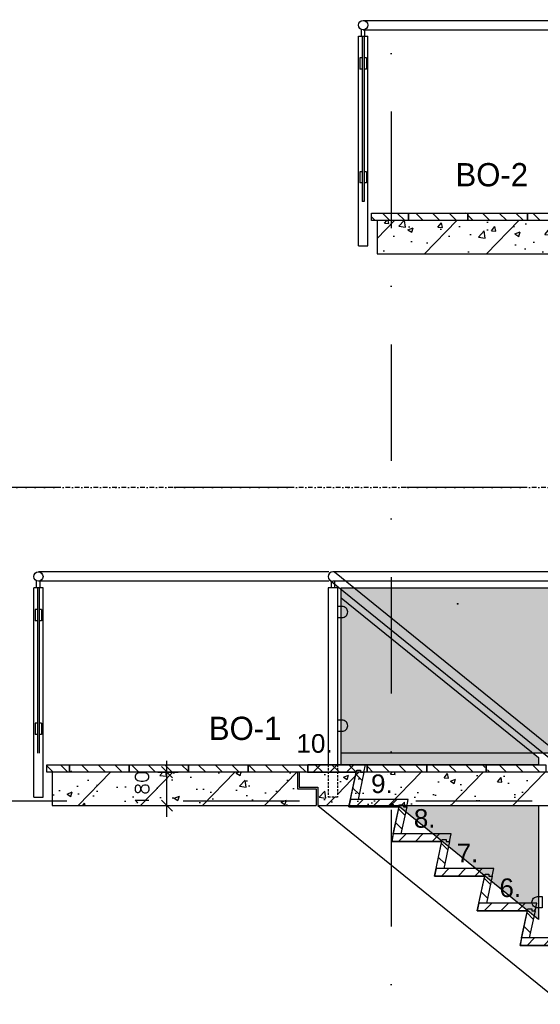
# Model space of a CAD drawing. Extents: x 149262 to 371235, y 141599 to 287858.
# Tile 4 of 60: x 153042 to 155840, y 144793 to 150081. Entities that reach past the tile are written whole.
import ezdxf

# ---------------------------------------------------------------- set-up
doc = ezdxf.new("R2010")
doc.units = 0
doc.header["$LTSCALE"] = 50
doc.header["$MEASUREMENT"] = 0
doc.header["$PDMODE"] = 3
doc.header["$PDSIZE"] = 0.1
for name, pattern in [('DASHDOT', [1, 0.5, -0.25, 0, -0.25]), ('DD1', [2.66667, 1.66667, -0.5, 0, -0.5]), ('HIDDEN', [0.375, 0.25, -0.125])]:
    doc.linetypes.add(name, pattern=pattern)
doc.layers.get('0').update_dxf_attribs({"linetype": 'CONTINUOUS'})
doc.layers.get('DEFPOINTS').update_dxf_attribs({"linetype": 'CONTINUOUS'})
for name, color, linetype in [('00', 7, 'CONTINUOUS'), ('A--01A1_ACEER', 1, 'CONTINUOUS'), ('A--124D2TRAPPEN', 4, 'CONTINUOUS'), ('A--A23--_F--3-', 9, 'CONTINUOUS'), ('A--L$1A-_RASTER_NR_02', 21, 'CONTINUOUS'), ('A--L$1A-_RASTER_NR_04', 45, 'CONTINUOUS'), ('A--L13A2_VLOEREN', 2, 'CONTINUOUS'), ('A--L24--', 7, 'CONTINUOUS'), ('A--L24A2_TRAPPEN', 2, 'CONTINUOUS'), ('A--M$1A-_F123-', 1, 'CONTINUOUS'), ('A--T$1A-_F123-_0_18MM', 1, 'CONTINUOUS'), ('A--T$1A-_F123_20', 1, 'CONTINUOUS'), ('Rtrappen', 1, 'CONTINUOUS'), ('STRAMIEN', 8, 'DD1'), ('X--LR---_CP', 7, 'CONTINUOUS'), ('ZTRAPPEN', 4, 'CONTINUOUS')]:
    doc.layers.add(name, color=color, linetype=linetype)
doc.styles.add('alfa-0_18', font='tsacorbd.ttf')
doc.styles.add('ALFA-0_25', font='ROMANS')
doc.styles.add('EB2', font='ARIAL.TTF')
doc.dimstyles.new('STANDARD$0', dxfattribs={"dimscale": 30, "dimtxt": 2.5, "dimasz": 2, "dimexe": 2, "dimexo": 0, "dimgap": 2, "dimtad": 1, "dimdec": 0, "dimzin": 0, "dimdsep": 46, "dimtxsty": 'ALFA-0_25', "dimblk1": 'OBLIQUE', "dimblk2": 'OBLIQUE', "dimsah": 1, "dimcen": -3, "dimdle": 2, "dimclrd": 1, "dimclre": 1, "dimclrt": 2, "dimadec": 0, "dimazin": 0, "dimtfac": 0.666667, "dimtofl": 0, "dimtmove": 2, "dimatfit": 3, "dimldrblk": 'OBLIQUE', "dimfxl": 0, "dimtvp": 0.833333, "dimtolj": 1, "dimtzin": 0, "dimarcsym": 0})
pattern_1 = [(135, (98041.835, 170115.9), (-39.774756, -39.774756), [])]
pattern_2 = [(46, (98041.84, 170115.9), (-172.64155, 166.718), []), (51, (98041.84, 170115.9), (287.29845, -20.0899), [30, -330]), (356, (98041.84, 170115.9), (-60.7431, 299.8624), [24, -264]), (101.4514, (98065.78, 170114.23), (226.5556, 279.7724), [25.4961, -280.4568]), (47.1842, (98040.44, 170195.9), (427.9869, -58.7472), [45, -495]), (97.6356, (98076.1, 170191), (367.0079, 396.1126), [38.244, -420.6852]), (352.1842, (98040.44, 170195.9), (367.0076, 396.113), [36, -396]), (22, (98080.78, 170176.6), (241.5371, -156.856), [30, -330]), (327, (98080.78, 170176.6), (92.249, 291.7144), [24, -264]), (72.4514, (98100.9, 170163.52), (333.7863, 134.8581), [25.4961, -280.4568]), (38.5, (98041.84, 170115.9), (2.53928, 133.22215), [0, -260.8, 0, -268, 0, -265]), (8.5, (98041.84, 170115.9), (102.4584, 159.57714), [0, -152.8, 0, -254.8, 0, -101]), (328.5, (97952.65, 170114.34), (213.6539, -5.29398), [0, -100, 0, -312, 0, -414]), (318.5, (97912.65, 170113.64), (232.5401, 44.1071), [0, -130, 0, -207.2, 0, -294]), (318.5, (97912.65, 170113.64), (232.5401, 44.1071), [0, -130, 0, -207.2, 0, -294])]

# ---------------------------------------------------------------- blocks, each defined once
blk = doc.blocks.new('_OBLIQUE')
at = {"color": 0, "linetype": 'ByBlock'}
blk.add_line((-0.5, -0.5), (0.5, 0.5), dxfattribs=at)
blk = doc.blocks.new('*D92')
at = {"layer": 'A--M$1A-_F123-', "color": 1, "lineweight": -2}
for p, q in [((153833.6, 145800.1), (153833.6, 146100.1)), ((153784.8, 146040.1), (153893.6, 146040.1)), ((153784.8, 145860.1), (153893.6, 145860.1))]:
    blk.add_line(p, q, dxfattribs=at)
at = {"layer": 'DEFPOINTS', "color": 0}
for p in [(153784.8, 146040.1), (153833.6, 146040.1), (153784.8, 145860.1)]:
    blk.add_point(p, dxfattribs=at)
at = {"layer": 'A--M$1A-_F123-', "color": 1, "lineweight": -2, "xscale": 60, "yscale": 60, "zscale": 60}
for p, rotation in [((153833.6, 146040.1), 90), ((153833.6, 145860.1), 270)]:
    blk.add_blockref('_OBLIQUE', p, dxfattribs=dict(at, rotation=rotation))
at = {"layer": 'A--M$1A-_F123-', "color": 2, "insert": (153699.7, 145950.1), "char_height": 75, "attachment_point": 5, "rotation": 90, "style": 'ALFA-0_25'}
blk.add_mtext('\\A1;180', dxfattribs=at)
blk = doc.blocks.new('GLASKLEM_RECHTS')
at = {"layer": 'A--01A1_ACEER'}
blk.add_lwpolyline([(0, -60), (25, -60, 0.414214), (55, -30), (55, -30, 0.414214), (25, 0), (0, 0)], format="xyb", close=True, dxfattribs=at)
at = {"layer": 'X--LR---_CP'}
blk.add_point((0, 0), dxfattribs=at)
blk = doc.blocks.new('BORDES_HOUT')
at = {"layer": 'A--01A1_ACEER'}
h = blk.add_hatch(dxfattribs=at)
h.set_pattern_fill('ANSI31', color=256, scale=20, angle=90, style=0)
h.set_pattern_definition([(135, (-78993.857, -57903.14), (-44.90128, -44.90128), [])])
edge = h.paths.add_edge_path()
edge.add_line((-293.1, 0), (-311.4, 0))
edge.add_line((-311.4, 0), (-320, 40))
edge.add_line((-320, 40), (-9.1, 40))
edge.add_line((-9.1, 40), (-0.5, 0))
edge.add_line((-0.5, 0), (-270.5, 0))
at = {"layer": 'A--L24A2_TRAPPEN'}
blk.add_lwpolyline([(-320, 0), (-320, 0), (-320, 0), (-320, 0), (-320, 0), (-320, 40), (0, 40), (0, 0)], close=True, dxfattribs=at)
at = {"layer": 'X--LR---_CP'}
blk.add_point((0, 0), dxfattribs=at)

msp = doc.modelspace()

# ---------------------------------------------------------------- hatches: boundary and pattern name
at = {"layer": 'A--01A1_ACEER'}
h = msp.add_hatch(dxfattribs=at)
h.set_pattern_fill('ANSI31', color=256, scale=450, angle=90, style=0)
h.set_pattern_definition(pattern_1)
h.paths.add_polyline_path([(154933, 149002.7), (154933, 149042.7), (155131.2, 149042.7), (155131.2, 149002.7)])
h = msp.add_hatch(dxfattribs=at)
h.set_pattern_fill('ANSI31', color=256, scale=450, angle=90, style=0)
h.set_pattern_definition(pattern_1)
h.paths.add_polyline_path([(153187.7, 146040.1), (153187.7, 146080.1), (153310, 146080.1), (153310, 146040.1)])
h = msp.add_hatch(dxfattribs=at)
h.set_pattern_fill('ANSI31', color=256, scale=20, angle=90, style=0)
h.set_pattern_definition([(45, (233574.796, 88136.965), (44.90128, -44.90128), [])])
edge = h.paths.add_edge_path()
edge.add_line((154874.1, 146040.1), (154892.3, 146040.1))
edge.add_line((154892.3, 146040.1), (154900.9, 146080.1))
edge.add_line((154900.9, 146080.1), (154590, 146080.1))
edge.add_line((154590, 146080.1), (154581.4, 146040.1))
edge.add_line((154581.4, 146040.1), (154851.4, 146040.1))
h = msp.add_hatch(dxfattribs=at)
h.set_pattern_fill('ANSI31', color=256, scale=20, style=0)
h.set_pattern_definition([(135, (233574.796, 88136.965), (44.90128, 44.90128), [])])
h.paths.add_polyline_path([(154820, 145894), (154853.6, 146050.1), (154874.1, 146050.1), (154874.1, 146040.1), (154892.3, 146040.1), (154860.9, 145894)])
h = msp.add_hatch(dxfattribs=at)
h.set_pattern_fill('ANSI31', color=256, scale=20, angle=90, style=0)
h.set_pattern_definition([(45, (233804.796, 87950.855), (44.90128, -44.90128), [])])
edge = h.paths.add_edge_path()
edge.add_line((155104.1, 145854), (155122.3, 145854))
edge.add_line((155122.3, 145854), (155130.9, 145894))
edge.add_line((155130.9, 145894), (154820, 145894))
edge.add_line((154820, 145894), (154811.4, 145854))
edge.add_line((154811.4, 145854), (155081.4, 145854))
h = msp.add_hatch(dxfattribs=at)
h.set_pattern_fill('ANSI31', color=256, scale=20, style=0)
h.set_pattern_definition([(135, (233804.796, 87950.855), (44.90128, 44.90128), [])])
h.paths.add_polyline_path([(155050, 145707.9), (155083.6, 145864), (155104.1, 145864), (155104.1, 145854), (155122.3, 145854), (155090.9, 145707.9)])
h = msp.add_hatch(dxfattribs=at)
h.set_pattern_fill('ANSI31', color=256, scale=20, angle=90, style=0)
h.set_pattern_definition([(45, (234034.796, 87764.745), (44.90128, -44.90128), [])])
edge = h.paths.add_edge_path()
edge.add_line((155334.1, 145667.9), (155352.3, 145667.9))
edge.add_line((155352.3, 145667.9), (155360.9, 145707.9))
edge.add_line((155360.9, 145707.9), (155050, 145707.9))
edge.add_line((155050, 145707.9), (155041.4, 145667.9))
edge.add_line((155041.4, 145667.9), (155311.4, 145667.9))
h = msp.add_hatch(dxfattribs=at)
h.set_pattern_fill('ANSI31', color=256, scale=20, style=0)
h.set_pattern_definition([(135, (234034.796, 87764.745), (44.90128, 44.90128), [])])
h.paths.add_polyline_path([(155280, 145521.8), (155313.6, 145677.9), (155334.1, 145677.9), (155334.1, 145667.9), (155352.3, 145667.9), (155320.9, 145521.8)])
h = msp.add_hatch(dxfattribs=at)
h.set_pattern_fill('ANSI31', color=256, scale=20, angle=90, style=0)
h.set_pattern_definition([(45, (234264.796, 87578.635), (44.90128, -44.90128), [])])
edge = h.paths.add_edge_path()
edge.add_line((155564.1, 145481.8), (155582.3, 145481.8))
edge.add_line((155582.3, 145481.8), (155590.9, 145521.8))
edge.add_line((155590.9, 145521.8), (155280, 145521.8))
edge.add_line((155280, 145521.8), (155271.4, 145481.8))
edge.add_line((155271.4, 145481.8), (155541.4, 145481.8))
h = msp.add_hatch(dxfattribs=at)
h.set_pattern_fill('ANSI31', color=256, scale=20, style=0)
h.set_pattern_definition([(135, (234264.796, 87578.635), (44.90128, 44.90128), [])])
h.paths.add_polyline_path([(155510, 145335.7), (155543.6, 145491.8), (155564.1, 145491.8), (155564.1, 145481.8), (155582.3, 145481.8), (155550.9, 145335.7)])
h = msp.add_hatch(dxfattribs=at)
h.set_pattern_fill('ANSI31', color=256, scale=20, angle=90, style=0)
h.set_pattern_definition([(45, (234494.796, 87392.525), (44.90128, -44.90128), [])])
edge = h.paths.add_edge_path()
edge.add_line((155794.1, 145295.7), (155812.3, 145295.7))
edge.add_line((155812.3, 145295.7), (155820.9, 145335.7))
edge.add_line((155820.9, 145335.7), (155510, 145335.7))
edge.add_line((155510, 145335.7), (155501.4, 145295.7))
edge.add_line((155501.4, 145295.7), (155771.4, 145295.7))
h = msp.add_hatch(dxfattribs=at)
h.set_pattern_fill('ANSI31', color=256, scale=20, style=0)
h.set_pattern_definition([(135, (234494.796, 87392.525), (44.90128, 44.90128), [])])
h.paths.add_polyline_path([(155740, 145149.6), (155773.6, 145305.7), (155794.1, 145305.7), (155794.1, 145295.7), (155812.3, 145295.7), (155780.9, 145149.6)])
h = msp.add_hatch(dxfattribs=at)
h.set_pattern_fill('ANSI31', color=256, scale=20, angle=90, style=0)
h.set_pattern_definition([(45, (234724.796, 87206.415), (44.90128, -44.90128), [])])
edge = h.paths.add_edge_path()
edge.add_line((156024.1, 145109.6), (156042.3, 145109.6))
edge.add_line((156042.3, 145109.6), (156050.9, 145149.6))
edge.add_line((156050.9, 145149.6), (155740, 145149.6))
edge.add_line((155740, 145149.6), (155731.4, 145109.6))
edge.add_line((155731.4, 145109.6), (156001.4, 145109.6))
at = {"layer": 'A--A23--_F--3-'}
h = msp.add_hatch(dxfattribs=at)
h.set_pattern_fill('ALFABET', color=256, scale=40, angle=1, style=0, pattern_type=2)
h.set_pattern_definition(pattern_2)
h.paths.add_polyline_path([(155771.2, 149002.7), (155451.2, 149002.7), (155131.2, 149002.7), (155131.2, 149002.7), (154963, 149002.7), (154963, 148822.7), (156137.3, 148822.7), (156137.3, 148912.7), (156037.3, 148912.7), (156037.3, 149002.7)])
h.paths.add_polyline_path([(155185.3, 148802.9), (155185.3, 149022.5), (155297.8, 149022.5), (155297.8, 148802.9)], flags=9)
h = msp.add_hatch(dxfattribs=at)
h.set_pattern_fill('ALFABET', color=256, scale=40, angle=1, style=0, pattern_type=2)
h.set_pattern_definition(pattern_2)
h.paths.add_polyline_path([(154534.9, 146040.1), (154270, 146040.1), (153950, 146040.1), (153630, 146040.1), (153310, 146040.1), (153217.7, 146040.1), (153217.7, 145860.1), (154634.9, 145860.1), (154634.9, 145950.1), (154534.9, 145950.1)])
h.paths.add_polyline_path([(156133.9, 146040.1), (155870, 146040.1), (155550, 146040.1), (155230, 146040.1), (155038, 146040.1), (155038, 145894), (155130.9, 145894), (155123.7, 145860.1), (155830.3, 145860.1), (156233.9, 145860.1), (156233.9, 145950.1), (156133.9, 145950.1)])
h.paths.add_polyline_path([(155038, 146040.1), (154910, 146040.1), (154892.3, 146040.1), (154860.9, 145894), (155038, 145894)])
h.paths.add_polyline_path([(155130.9, 145894), (155038, 145894), (155038, 145860.1), (155082.7, 145860.1), (155083.6, 145864), (155104.1, 145864), (155104.1, 145860.1), (155123.7, 145860.1)], flags=16)
h.paths.add_polyline_path([(155038, 145894), (154820, 145894), (154812.7, 145860.1), (155038, 145860.1)])
h.paths.add_polyline_path([(154892.3, 146040.1), (154874.1, 146040.1), (154874.1, 146040.1), (154851.4, 146040.1), (154851.4, 146040.1), (154820, 145894), (154860.9, 145894)])
h.paths.add_polyline_path([(154851.4, 146040.1), (154750.3, 146040.1), (154750.3, 145905.1), (154700.3, 145905.1), (154700.3, 146040.1), (154544.9, 146040.1), (154544.9, 145960.1), (154644.9, 145960.1), (154644.9, 145860.1), (154812.7, 145860.1), (154820, 145894)])
h.paths.add_polyline_path([(153643.5, 145840.3), (153643.5, 146059.9), (153756, 146059.9), (153756, 145840.3)], flags=9)
h.paths.add_polyline_path([(154905.1, 145900.4), (155072.6, 145900.4), (155072.6, 146053.6), (154905.1, 146053.6)], flags=9)
at = {"layer": 'A--L$1A-_RASTER_NR_02'}
msp.add_hatch(color=256, dxfattribs=at).paths.add_polyline_path([(154893, 149992.1), (154883, 149992.1), (154883, 149104.4), (154893, 149104.4)])
h = msp.add_hatch(color=256, dxfattribs=at)
h.paths.add_polyline_path([(154770.3, 146976.5), (155830.3, 146118.8), (155830.3, 146080.1), (154770.3, 146080.1)])
h.paths.add_polyline_path([(155073.9, 145860.1), (155830.3, 145860.1), (155830.3, 145248.1)])
h.paths.add_polyline_path([(155920.3, 145860.1), (156149.9, 145860.1), (156980.3, 145188.2), (156980.3, 144317.5), (155920.3, 145175.2)])
at = {"layer": 'A--L$1A-_RASTER_NR_04'}
h = msp.add_hatch(color=256, dxfattribs=at)
h.paths.add_polyline_path([(158061, 148432.2), (158061, 147561.5), (157251.9, 146906.5), (157251.9, 147777.2)])
h.paths.add_polyline_path([(156352.8, 147049.3), (157161.9, 147704.3), (157161.9, 146833.6), (156352.8, 146178.6)])
h.paths.add_polyline_path([(154770.3, 147030.1), (156262.8, 147030.1), (156262.8, 146142.2), (154770.3, 146142.2)])

# ---------------------------------------------------------------- linework, layer by layer
at = {"layer": 'A--01A1_ACEER'}
for p, q in [((154883, 149992.1), (154883, 149104.4)), ((154893, 149992.1), (154893, 149104.4)), ((154870.5, 149875.2), (154870.5, 149815.2)), ((154883, 149875.2), (154870.5, 149875.2)), ((154905.5, 149875.2), (154893, 149875.2)), ((154905.5, 149875.2), (154905.5, 149815.2)), ((154883, 149815.2), (154870.5, 149815.2)), ((154905.5, 149815.2), (154893, 149815.2)), ((154870.5, 149264.5), (154870.5, 149204.5)), ((154883, 149264.5), (154870.5, 149264.5)), ((154905.5, 149264.5), (154893, 149264.5)), ((154905.5, 149264.5), (154905.5, 149204.5)), ((154883, 149204.5), (154870.5, 149204.5)), ((154905.5, 149204.5), (154893, 149204.5)), ((154893, 149104.4), (154883, 149104.4)), ((153137.7, 147030.1), (153137.7, 146142.4)), ((153147.7, 147030.1), (153147.7, 146142.4)), ((153125.2, 146913.2), (153125.2, 146853.2)), ((153137.7, 146913.2), (153125.2, 146913.2)), ((153160.2, 146913.2), (153147.7, 146913.2)), ((153160.2, 146913.2), (153160.2, 146853.2)), ((153137.7, 146853.2), (153125.2, 146853.2)), ((153160.2, 146853.2), (153147.7, 146853.2)), ((153125.2, 146302.5), (153125.2, 146242.5)), ((153137.7, 146302.5), (153125.2, 146302.5)), ((153160.2, 146302.5), (153147.7, 146302.5)), ((153160.2, 146302.5), (153160.2, 146242.5)), ((153137.7, 146242.5), (153125.2, 146242.5)), ((153160.2, 146242.5), (153147.7, 146242.5))]:
    msp.add_line(p, q, dxfattribs=at)
at = {"layer": 'A--124D2TRAPPEN', "color": 1}
for p, q in [((154888, 150077.1), (156208, 150077.1)), ((154888, 150027.1), (156208, 150027.1)), ((154704.5, 147115.1), (153142.7, 147115.1)), ((154734.1, 147115.1), (156062.6, 146040.1)), ((154704.5, 147065.1), (153142.7, 147065.1)), ((154709.5, 147070.7), (155983.1, 146040.1))]:
    msp.add_line(p, q, dxfattribs=at)
at = {"layer": 'A--124D2TRAPPEN'}
for points in [[(158231.6, 147529), (158021, 147529), (158061, 147342.9), (157790.9, 147342.9), (157831, 147156.8), (157561, 147156.8), (157601, 146970.7), (157331, 146970.7), (157371, 146784.5), (157101, 146784.5), (157141, 146598.4), (156871.6, 146598.4), (156911.6, 146412.3), (156641.6, 146412.3), (156681.6, 146226.2), (156411.6, 146226.2), (156451.6, 146040.1), (154544.9, 146040.1)], [(154644.9, 145860.1), (156388, 145860.1)]]:
    msp.add_lwpolyline(points, dxfattribs=at)
at = {"layer": 'A--124D2TRAPPEN', "color": 1}
for points in [[(154770.3, 147030.1), (156262.8, 147030.1), (156262.8, 146142.2), (154770.3, 146142.2)], [(154770.3, 146976.5), (155830.3, 146118.8), (155830.3, 146080.1), (154770.3, 146080.1)], [(155073.9, 145860.1), (155830.3, 145860.1), (155830.3, 145248.1)]]:
    msp.add_lwpolyline(points, close=True, dxfattribs=at)
for points in [[(156191.4, 144737.3), (156231.4, 144923.4), (155961.4, 144923.4), (156001.4, 145109.6), (155731.4, 145109.6), (155771.4, 145295.7), (155501.4, 145295.7), (155541.4, 145481.8), (155271.4, 145481.8), (155311.4, 145667.9), (155041.4, 145667.9), (155081.4, 145854), (154811.4, 145854), (154851.4, 146040.1), (154544.9, 146040.1), (154544.9, 146040.1)], [(154644.9, 145860.1), (157031.4, 143929), (157090.3, 143929), (157090.3, 143929)]]:
    msp.add_lwpolyline(points, dxfattribs=at)
at = {"layer": 'A--L13A2_VLOEREN'}
msp.add_arc((154725.3, 147090.1), 25, 90, 270, dxfattribs=at)
at = {"layer": 'A--L24A2_TRAPPEN'}
for p, q in [((154878.5, 149992.1), (154878.5, 150029)), ((154897.5, 149992.1), (154897.5, 150027.1)), ((154863, 148867.1), (154863, 149992.1)), ((154863, 149992.1), (154913, 149992.1)), ((154913, 148867.1), (154913, 149992.1)), ((154863, 148867.1), (154913, 148867.1)), ((156298.9, 147115.1), (154725.3, 147115.1)), ((153133.2, 147030.1), (153133.2, 147067)), ((153152.2, 147030.1), (153152.2, 147065.1)), ((154715.8, 147067), (154715.8, 147030.1)), ((156316.6, 147065.1), (154725.3, 147065.1)), ((154734.8, 147065.1), (154734.8, 147030.1)), ((153117.7, 145905.1), (153117.7, 147030.1)), ((153167.7, 147030.1), (153117.7, 147030.1)), ((153167.7, 145905.1), (153167.7, 147030.1)), ((154700.3, 147030.1), (154700.3, 146080.1)), ((154750.3, 147030.1), (154700.3, 147030.1)), ((154750.3, 147030.1), (154750.3, 146080.1)), ((153117.7, 145905.1), (153167.7, 145905.1))]:
    msp.add_line(p, q, dxfattribs=at)
at = {"layer": 'A--L24A2_TRAPPEN', "color": 1, "linetype": 'HIDDEN'}
for p, q in [((154700.3, 146080.1), (154700.3, 145905.1)), ((154750.3, 146080.1), (154750.3, 145905.1)), ((154750.3, 145905.1), (154700.3, 145905.1))]:
    msp.add_line(p, q, dxfattribs=at)
at = {"layer": 'A--L24A2_TRAPPEN'}
for points in [[(154933, 149002.7), (154933, 149002.7), (154933, 149002.7), (154933, 149002.7), (154933, 149002.7), (154933, 149042.7), (155131.2, 149042.7), (155131.2, 149002.7)], [(153187.7, 146040.1), (153187.7, 146040.1), (153187.7, 146040.1), (153187.7, 146040.1), (153187.7, 146040.1), (153187.7, 146080.1), (153310, 146080.1), (153310, 146040.1)]]:
    msp.add_lwpolyline(points, close=True, dxfattribs=at)
at = {"layer": 'A--L24A2_TRAPPEN', "color": 1}
for points in [[(154851.4, 146040.1), (154853.6, 146050.1), (154874.1, 146050.1), (154874.1, 146040.1), (154892.3, 146040.1), (154900.9, 146080.1), (154590, 146080.1), (154590, 146040.1)], [(154820, 145894), (154853.6, 146050.1), (154874.1, 146050.1), (154874.1, 146040.1), (154892.3, 146040.1), (154860.9, 145894)], [(155081.4, 145854), (155083.6, 145864), (155104.1, 145864), (155104.1, 145854), (155122.3, 145854), (155130.9, 145894), (154820, 145894), (154811.4, 145854)], [(155050, 145707.9), (155083.6, 145864), (155104.1, 145864), (155104.1, 145854), (155122.3, 145854), (155090.9, 145707.9)], [(155311.4, 145667.9), (155313.6, 145677.9), (155334.1, 145677.9), (155334.1, 145667.9), (155352.3, 145667.9), (155360.9, 145707.9), (155050, 145707.9), (155041.4, 145667.9)], [(155280, 145521.8), (155313.6, 145677.9), (155334.1, 145677.9), (155334.1, 145667.9), (155352.3, 145667.9), (155320.9, 145521.8)], [(155541.4, 145481.8), (155543.6, 145491.8), (155564.1, 145491.8), (155564.1, 145481.8), (155582.3, 145481.8), (155590.9, 145521.8), (155280, 145521.8), (155271.4, 145481.8)], [(155510, 145335.7), (155543.6, 145491.8), (155564.1, 145491.8), (155564.1, 145481.8), (155582.3, 145481.8), (155550.9, 145335.7)], [(155771.4, 145295.7), (155773.6, 145305.7), (155794.1, 145305.7), (155794.1, 145295.7), (155812.3, 145295.7), (155820.9, 145335.7), (155510, 145335.7), (155501.4, 145295.7)], [(155740, 145149.6), (155773.6, 145305.7), (155794.1, 145305.7), (155794.1, 145295.7), (155812.3, 145295.7), (155780.9, 145149.6)], [(156001.4, 145109.6), (156003.6, 145119.6), (156024.1, 145119.6), (156024.1, 145109.6), (156042.3, 145109.6), (156050.9, 145149.6), (155740, 145149.6), (155731.4, 145109.6)]]:
    msp.add_lwpolyline(points, close=True, dxfattribs=at)
at = {"layer": 'A--L24A2_TRAPPEN'}
for centre in [(154888, 150052.1), (153142.7, 147090.1)]:
    msp.add_circle(centre, 25, dxfattribs=at)
at = {"layer": 'A--T$1A-_F123_20', "const_width": 4.75}
msp.add_lwpolyline([(155398.6, 146944, -1), (155393.4, 146944, -1)], format="xyb", close=True, dxfattribs=at)
msp.add_lwpolyline([(155398.6, 146944, -1), (155393.4, 146944, -1)], format="xyb", close=True, dxfattribs=at)
at = {"layer": 'Rtrappen'}
for p, q in [((154534.9, 146040.1), (154534.9, 145950.1)), ((154544.9, 146040.1), (154544.9, 145960.1)), ((154534.9, 145950.1), (154634.9, 145950.1)), ((154544.9, 145960.1), (154644.9, 145960.1)), ((154634.9, 145950.1), (154634.9, 145860.1)), ((154644.9, 145960.1), (154644.9, 145860.1))]:
    msp.add_line(p, q, dxfattribs=at)
at = {"layer": 'STRAMIEN', "color": 8, "linetype": 'DASHDOT', "ltscale": 25}
for p, q in [((155038, 162088.1), (155038, 142259.9)), ((160747, 147569), (149662.7, 147569))]:
    msp.add_line(p, q, dxfattribs=at)
at = {"layer": 'STRAMIEN', "linetype": 'DASHDOT'}
msp.add_line((166290.1, 147569), (150060.5, 147569), dxfattribs=at)
at = {"layer": 'STRAMIEN', "linetype": 'DASHDOT', "ltscale": 25}
msp.add_line((160797, 145885), (149997.4, 145885), dxfattribs=at)
at = {"layer": 'X--LR---_CP'}
for p in [(155131.2, 149002.7), (153310, 146040.1), (155740, 145149.6)]:
    msp.add_point(p, dxfattribs=at)
at = {"layer": 'X--LR---_CP', "color": 1}
for p in [(154533, 146040.1), (155731.4, 145109.6)]:
    msp.add_point(p, dxfattribs=at)
at = {"layer": 'ZTRAPPEN'}
for points in [[(156037.3, 149002.7), (156037.3, 149002.7), (156037.3, 149002.7), (156037.3, 149002.7), (154963, 149002.7), (154963, 148822.7), (156137.3, 148822.7), (156137.3, 148822.7)], [(154534.9, 146040.1), (154534.9, 146040.1), (153217.7, 146040.1), (153217.7, 145860.1), (154634.9, 145860.1), (154634.9, 145860.1), (154634.9, 145860.1), (154634.9, 145860.1)]]:
    msp.add_lwpolyline(points, dxfattribs=at)

# ---------------------------------------------------------------- block references
at = {"layer": '00'}
for p in [(154750.3, 146930.1), (154750.3, 146319.4)]:
    msp.add_blockref('GLASKLEM_RECHTS', p, dxfattribs=at)
at = {"layer": '00', "xscale": -1}
msp.add_blockref('GLASKLEM_RECHTS', (155850.3, 145371.6), dxfattribs=at)
at = {"layer": 'A--L24--'}
for p in [(155451.2, 149002.7), (155771.2, 149002.7), (156091.2, 149002.7), (153630, 146040.1), (153950, 146040.1), (154270, 146040.1), (154590, 146040.1), (154910, 146040.1), (155230, 146040.1), (155550, 146040.1), (155870, 146040.1)]:
    msp.add_blockref('BORDES_HOUT', p, dxfattribs=at)

# ---------------------------------------------------------------- texts
at = {"layer": 'A--T$1A-_F123-_0_18MM', "style": 'alfa-0_18'}
for s, p in [('BO-2', (155384.3, 149185.9)), ('BO-1', (154058.7, 146212.8))]:
    msp.add_text(s, height=125, dxfattribs=at).set_placement(p)
at = {"layer": 'A--T$1A-_F123_20', "style": 'EB2'}
for s, p in [('10.', (154530, 146144.2)), ('9.', (154930.6, 145927.7)), ('8.', (155160.6, 145741.6)), ('7.', (155390.6, 145555.4)), ('6.', (155620.6, 145369.3))]:
    msp.add_text(s, height=100, dxfattribs=at).set_placement(p)

# ---------------------------------------------------------------- dimensions: what is measured, and where the dimension line sits
at = {"layer": 'A--M$1A-_F123-'}
dim = msp.add_linear_dim(base=(153833.6, 146040.1), p1=(153784.8, 145860.1), p2=(153784.8, 146040.1), angle=90, dimstyle='STANDARD$0', dxfattribs=at)
dim.commit()
dim.dimension.update_dxf_attribs({"geometry": '*D92', "text_midpoint": (153699.7, 145950.1), "dimtype": 160})

doc.saveas('drawing.dxf')
